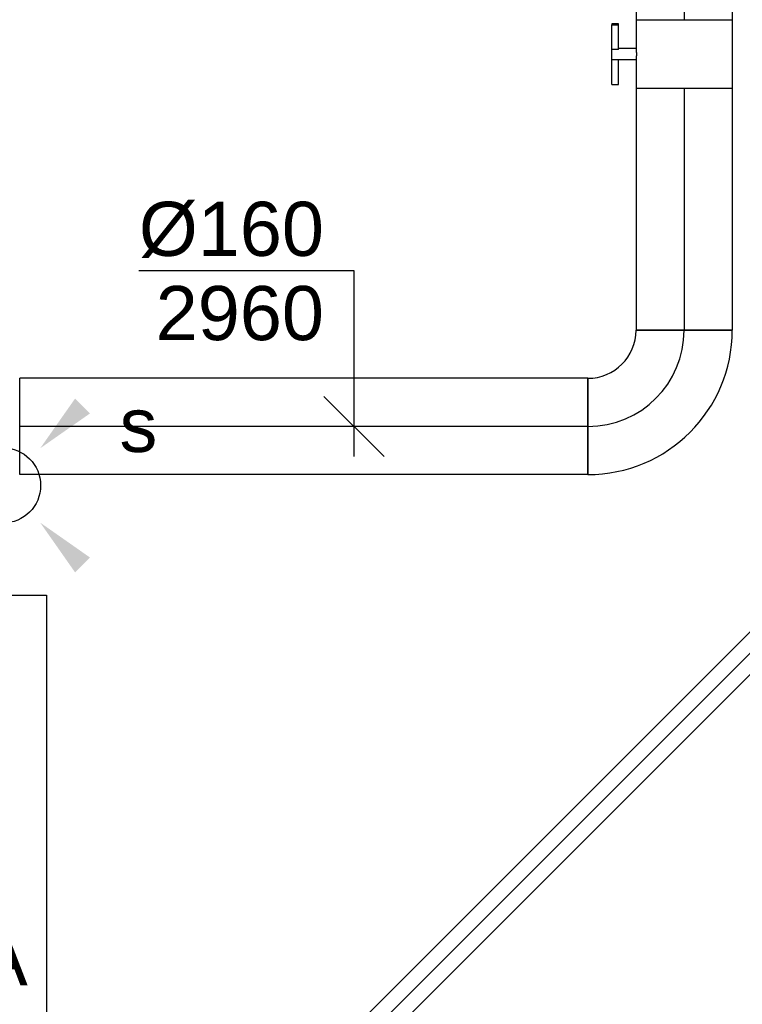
# Model space of a CAD drawing. Extents: x -257677 to 221252, y -185516 to 120782.
# Tile 117 of 171: x -26233 to -25032, y -52442 to -50805. Entities that reach past the tile are written whole.
import ezdxf
from ezdxf.enums import TextEntityAlignment as Align
from ezdxf.lldxf.tags import DXFTag

# ---------------------------------------------------------------- set-up
doc = ezdxf.new("R2010")
doc.units = 0
doc.header["$LTSCALE"] = 50
doc.linetypes.add('AUSGEZOGEN', pattern=[0])
doc.layers.get('0').update_dxf_attribs({"linetype": 'CONTINUOUS'})
for name, color, linetype in [('EL6311--', 3, 'CONTINUOUS'), ('WL524---_D', 153, 'CONTINUOUS'), ('WL524---_HARTLIJN', 8, 'CONTINUOUS'), ('WL570---_TOEVOER', 3, 'CONTINUOUS'), ('WL570---_TOEVOER_HL', 8, 'CONTINUOUS'), ('WM570---_TOEVOER', 1, 'CONTINUOUS'), ('WM570---_TOEVOER_PR', 1, 'CONTINUOUS')]:
    doc.layers.add(name, color=color, linetype=linetype)
doc.styles.add('BURO-018', font='ARIAL.TTF', dxfattribs={"height": 63})
tags = doc.linetypes.add('CENTER2', pattern=[28.575000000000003, 19.05, -3.175, 3.175, -3.175]).pattern_tags.tags
tags[10:11] = [DXFTag(74, 4), DXFTag(75, 0), DXFTag(340, '0'), DXFTag(46, 1.0), DXFTag(50, 0.0), DXFTag(44, 0.0), DXFTag(45, 0.0)]
tags[8:9] = [DXFTag(74, 4), DXFTag(75, 0), DXFTag(340, '0'), DXFTag(46, 1.0), DXFTag(50, 0.0), DXFTag(44, 0.0), DXFTag(45, 0.0)]
tags[6:7] = [DXFTag(74, 4), DXFTag(75, 0), DXFTag(340, '0'), DXFTag(46, 1.0), DXFTag(50, 0.0), DXFTag(44, 0.0), DXFTag(45, 0.0)]
tags[4:5] = [DXFTag(74, 4), DXFTag(75, 0), DXFTag(340, '0'), DXFTag(46, 1.0), DXFTag(50, 0.0), DXFTag(44, 0.0), DXFTag(45, 0.0)]

# ---------------------------------------------------------------- blocks, each defined once
blk = doc.blocks.new('E001611207146')
at = {"color": 0}
for p, q in [((-12.07, -1.46), (-12.07, 1.46)), ((-12.07, 1.46), (12.07, 1.46)), ((12.07, 1.46), (12.07, -1.46)), ((12.07, -1.46), (-12.07, -1.46))]:
    blk.add_line(p, q, dxfattribs=at)
at = {"color": 0, "linetype": 'Continuous', "style": 'BURO-018'}
for tag, p in [('E_GKAST', (0, 8)), ('E_GROEP', (0, 5)), ('E_SGROEP', (4.5, 5)), ('E_ARMCODE', (0, 0)), ('E_SLET', (4.5, -3))]:
    blk.add_attdef(tag, text='', height=1.8, dxfattribs=at).set_placement(p, align=Align.MIDDLE)
blk = doc.blocks.new('E00411')
at = {"color": 0, "linetype": 'Continuous'}
blk.add_circle((0, 0), 1.25, dxfattribs=at)
for points in [[(-2.891705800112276, 2.395768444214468), (-2.395768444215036, 2.891705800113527), (-1.237436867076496, 1.237436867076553)], [(2.395768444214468, 2.891705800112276), (2.891705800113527, 2.395768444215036), (1.237436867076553, 1.237436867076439)], [(-2.395768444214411, -2.891705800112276), (-2.89170580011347, -2.395768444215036), (-1.237436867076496, -1.237436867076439)], [(2.89170580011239, -2.395768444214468), (2.395768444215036, -2.891705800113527), (1.237436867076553, -1.237436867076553)]]:
    blk.add_solid(points, dxfattribs=at)
at = {"color": 0, "linetype": 'Continuous', "style": 'BURO-018'}
for tag, height, p in [('E_SLET1', 1.8, (-2.842e-13, 4.641705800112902)), ('E_GROEP', 1.799999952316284, (0, 0)), ('E_GKAST', 1.799999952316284, (0, 0))]:
    blk.add_attdef(tag, text='', height=height, dxfattribs=at).set_placement(p, align=Align.MIDDLE)
at = {"color": 0, "linetype": 'Continuous', "style": 'BURO-018', "flags": 1}
for tag in ['E_MATCODE', 'E_SGROEP']:
    blk.add_attdef(tag, text='', height=1.799999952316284, dxfattribs=at).set_placement((0, 0), align=Align.MIDDLE)
blk = doc.blocks.new('*U887')
at = {"color": 0, "ltscale": 10}
for p, q in [((-160, -80.00000000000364, -2960), (-160, 79.99999999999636, -2960)), ((80, -160.0000000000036, -2960), (-80, -160.0000000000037, -2960))]:
    blk.add_line(p, q, dxfattribs=at)
for centre, radius, start, end in [((-160, -160.0000000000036, -2960), 240, 0, 90), ((-160.0000000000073, -160.0000000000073, -2960), 80.00000000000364, 2.637889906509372e-12, 89.99999999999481)]:
    blk.add_arc(centre, radius, start, end, dxfattribs=at)
at = {"layer": 'WL570---_TOEVOER_HL', "linetype": 'CENTER2'}
blk.add_arc((-160, -160.0000000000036, -2960), 160, 0, 90, dxfattribs=at)
at = {"layer": 'WM570---_TOEVOER_PR', "color": 1, "style": 'BURO-018'}
blk.add_attdef('POSNR', text='', height=90, dxfattribs=at).set_placement((0, 0), align=Align.MIDDLE)
blk = doc.blocks.new('*U889')
at = {"color": 0, "ltscale": 10}
for p, q in [((3.637978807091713e-12, 80.00000000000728, -2960), (944.3610388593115, 80.00000000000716, -2960)), ((3.637978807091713e-12, -79.99999999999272, -2960), (3.657573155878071e-12, 80.00000000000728, -2960)), ((944.3610388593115, 80.00000000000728, -2960), (944.3610388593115, -79.99999999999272, -2960)), ((3.637978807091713e-12, -79.99999999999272, -2960), (944.3610388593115, -79.99999999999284, -2960))]:
    blk.add_line(p, q, dxfattribs=at)
at = {"layer": 'WL570---_TOEVOER_HL', "linetype": 'CENTER2'}
blk.add_line((3.637978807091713e-12, 7.275957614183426e-12, -2960), (944.3610388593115, 7.160306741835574e-12, -2960), dxfattribs=at)
at = {"layer": 'WM570---_TOEVOER_PR', "color": 1, "style": 'BURO-018'}
blk.add_attdef('POSNR', text='', height=90, dxfattribs=at).set_placement((0, 0), align=Align.MIDDLE)
blk = doc.blocks.new('*U890')
at = {"color": 0, "ltscale": 10}
for p, q in [((543.8081785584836, 277.8034513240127, -2960), (703.8081785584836, 277.8034513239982, -2960)), ((703.80817855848, 232.7410573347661, -2960), (543.80817855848, 257.6105151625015, -2960)), ((704.6529825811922, 248.2121283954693, -2960), (705.6760427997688, 248.2121283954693, -2960)), ((531.5496571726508, 219.1300352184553, -2960), (676.452160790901, 146.8683276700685, -2960)), ((624.3214213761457, 73.35055147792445, -2960), (508.1893205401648, 186.1859408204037, -2960)), ((451.0163356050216, 143.1188424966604, -2960), (547.2841601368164, 15.32014938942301, -2960)), ((389.1647495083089, 96.52746121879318, -2960), (464.6250300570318, -46.94507756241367, -2960)), ((3.637978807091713e-12, 80.00000000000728, -2960), (3.618384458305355e-12, -79.99999999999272, -2960)), ((31.37044689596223, 80.00000000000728, -2960), (31.37044689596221, -79.99999999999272, -2960)), ((94.11134068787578, 80.00000000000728, -2960), (94.11134068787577, -79.99999999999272, -2960)), ((156.852234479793, 80.00000000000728, -2960), (156.8522344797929, -79.99999999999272, -2960)), ((219.5931282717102, 80.00000000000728, -2960), (219.5931282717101, -79.99999999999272, -2960)), ((282.3340220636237, 80.00000000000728, -2960), (282.3340220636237, -79.99999999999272, -2960)), ((365.805268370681, -79.99999999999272, -2960), (339.7548686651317, 80.00000000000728, -2960))]:
    blk.add_line(p, q, dxfattribs=at)
blk.add_arc((625.6251022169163, 198.2121283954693, -2960), 80, 297.4704488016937, 5.707865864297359, dxfattribs=at)
for centre, major_axis, ratio, start_param, end_param in [((623.9888392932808, 277.8034513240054, -2960), (55.59601184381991, 57.60434182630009), 0.9985144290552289, 5.414360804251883, 5.516269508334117), ((624.6400678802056, 249.2760310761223, -2960), (79.99382023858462, 1.011348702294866), 0.7653599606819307, 6.129381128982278, 6.280440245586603), ((624.8670980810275, 224.2058537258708, -2960), (-79.99382023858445, -1.011348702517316), 0.7653599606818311, 2.508287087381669, 3.144337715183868), ((625.4604870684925, 198.2121283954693, -2960), (-55.59601184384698, -57.60434182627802), 0.9985144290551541, 1.252465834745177, 2.37467685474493)]:
    blk.add_ellipse(centre, major_axis=major_axis, ratio=ratio, start_param=start_param, end_param=end_param, dxfattribs=at)
at = {"color": 0, "ltscale": 10, "extrusion": (0, 0, -1)}
for centre, major_axis, ratio, start_param, end_param in [((624.3356446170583, 268.0326146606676, -2960), (-79.97383632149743, -2.068096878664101), 0.9195870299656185, 3.132741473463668, 3.279879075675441), ((624.7588582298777, 236.1584144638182, -2960), (79.99671991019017, 0.7244333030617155), 0.6574973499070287, 0, 0.4027325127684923), ((625.1444836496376, 207.1151572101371, -2960), (79.97383632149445, 2.068096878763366), 0.919587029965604, 0.008851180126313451, 0.8701052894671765)]:
    blk.add_ellipse(centre, major_axis=major_axis, ratio=ratio, start_param=start_param, end_param=end_param, dxfattribs=at)
at = {"layer": 'WM570---_TOEVOER_PR', "color": 1, "style": 'BURO-018'}
blk.add_attdef('POSNR', text='', height=90, dxfattribs=at).set_placement((0, 0), align=Align.MIDDLE)
blk = doc.blocks.new('*U903')
at = {"color": 0, "ltscale": 10}
for p, q in [((0, 79.99999999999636, -2960), (401.5899868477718, 79.99999999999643, -2960)), ((401.5899868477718, 79.99999999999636, -2960), (401.5899868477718, -80.00000000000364, -2960)), ((0, -80.00000000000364, -2960), (401.5899868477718, -80.00000000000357, -2960))]:
    blk.add_line(p, q, dxfattribs=at)
at = {"layer": 'WL570---_TOEVOER_HL', "linetype": 'CENTER2'}
blk.add_line((0, -3.637978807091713e-12, -2960), (401.5899868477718, -3.573398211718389e-12, -2960), dxfattribs=at)
at = {"layer": 'WM570---_TOEVOER_PR', "color": 1, "style": 'BURO-018'}
blk.add_attdef('POSNR', text='', height=90, dxfattribs=at).set_placement((0, 0), align=Align.MIDDLE)
blk = doc.blocks.new('*U904')
at = {"color": 0, "ltscale": 10}
for p, q in [((0, 79.99999999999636, -2960), (69.8498899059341, 79.99999999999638, -2960)), ((0, -80.00000000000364, -2960), (-2.572996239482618e-14, 79.99999999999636, -2960)), ((0, -80.00000000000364, -2960), (69.8498899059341, -80.00000000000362, -2960))]:
    blk.add_line(p, q, dxfattribs=at)
at = {"layer": 'WL570---_TOEVOER_HL', "linetype": 'CENTER2'}
blk.add_line((0, -3.637978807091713e-12, -2960), (69.8498899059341, -3.626746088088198e-12, -2960), dxfattribs=at)
at = {"layer": 'WM570---_TOEVOER_PR', "color": 1, "style": 'BURO-018'}
blk.add_attdef('POSNR', text='', height=90, dxfattribs=at).set_placement((0, 0), align=Align.MIDDLE)
blk = doc.blocks.new('*U905')
at = {"color": 2, "ltscale": 10}
for p, q in [((-57.25, 79.99999999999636, -2960), (57.25, 79.99999999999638, -2960)), ((-57.25, -80.00000000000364, -2960), (-57.25000000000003, 79.99999999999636, -2960)), ((57.25, 79.99999999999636, -2960), (57.25000000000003, -80.00000000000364, -2960)), ((-57.25, -80.00000000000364, -2960), (-9.541666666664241, -80.00000000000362, -2960)), ((-9.541666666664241, -80.00000000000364, -2960), (-9.541666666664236, -109.3333333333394, -2960)), ((9.541666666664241, -80.00000000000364, -2960), (9.541666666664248, -120.0000000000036, -2960)), ((9.541666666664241, -80.00000000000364, -2960), (57.25, -80.00000000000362, -2960)), ((-50.2466210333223, -109.3333333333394, -2960), (-50.2466210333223, -120.0000000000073, -2960)), ((-48.91328769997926, -109.3333333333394, -2960), (-50.2466210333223, -109.3333333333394, -2960)), ((-7.515583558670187, -109.3333333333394, -2960), (-48.91328769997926, -109.3333333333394, -2960)), ((-48.91328769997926, -120, -2960), (-48.91328769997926, -109.3333333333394, -2960)), ((-7.515583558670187, -109.3333333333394, -2960), (-7.515583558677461, -120, -2960)), ((50.24662103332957, -109.3333333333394, -2960), (9.541666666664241, -109.3333333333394, -2960)), ((50.24662103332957, -120, -2960), (50.24662103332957, -109.3333333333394, -2960)), ((-50.2466210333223, -120.0000000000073, -2960), (-48.91328769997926, -120, -2960)), ((-7.515583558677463, -120, -2960), (-48.91328769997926, -120, -2960)), ((9.541666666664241, -120.0000000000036, -2960), (-7.515583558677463, -120.0000000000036, -2960)), ((50.24662103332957, -120, -2960), (9.541666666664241, -120, -2960))]:
    blk.add_line(p, q, dxfattribs=at)
blk.add_spline([(-9.492711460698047, -79.99417583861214, -2960), (-9.34634818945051, -79.97693931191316, -2960), (-9.104078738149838, -79.94898902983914, -2960), (-8.768389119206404, -79.91145878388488, -2960), (-8.342723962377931, -79.86587281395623, -2960), (-7.831451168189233, -79.81408537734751, -2960), (-7.239817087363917, -79.75820677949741, -2960), (-6.573892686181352, -79.7005185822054, -2960), (-5.840511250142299, -79.64338119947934, -2960), (-5.047198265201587, -79.58913749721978, -2960), (-4.202094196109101, -79.54001629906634, -2960), (-3.313870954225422, -79.49803983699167, -2960), (-2.391642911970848, -79.46493914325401, -2960), (-1.444873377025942, -79.44208114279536, -2960), (-0.4832774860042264, -79.43041076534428, -2960), (0.4832774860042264, -79.43041076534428, -2960), (1.444873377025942, -79.44208114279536, -2960), (2.391642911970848, -79.46493914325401, -2960), (3.313870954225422, -79.49803983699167, -2960), (4.202094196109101, -79.54001629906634, -2960), (5.047198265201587, -79.58913749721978, -2960), (5.840511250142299, -79.64338119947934, -2960), (6.573892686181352, -79.7005185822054, -2960), (7.239817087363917, -79.75820677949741, -2960), (7.831451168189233, -79.81408537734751, -2960), (8.342723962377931, -79.86587281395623, -2960), (8.768389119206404, -79.91145878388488, -2960), (9.104078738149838, -79.94898902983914, -2960), (9.34634818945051, -79.97693931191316, -2960), (9.492711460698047, -79.99417583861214, -2960), (9.541666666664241, -80.00000000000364, -2960)], degree=3, dxfattribs=at)
at = {"layer": 'WL570---_TOEVOER', "color": 1, "style": 'BURO-018'}
blk.add_attdef('I', text='', height=90, dxfattribs=at).set_placement((0, 0), align=Align.MIDDLE)
at = {"layer": 'WM570---_TOEVOER_PR', "color": 1, "style": 'BURO-018'}
blk.add_attdef('POSNR', text='', height=90, dxfattribs=at).set_placement((0, 0), align=Align.MIDDLE)
blk = doc.blocks.new('*U1053')
at = {"color": 0, "ltscale": 10}
for p, q in [((30.0000000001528, 25.00000000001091, -2750.000000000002), (3144.437723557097, 25.00000000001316, -2750.000000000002)), ((29.9999999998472, -24.99999999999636, -2750.000000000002), (3144.437723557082, -24.99999999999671, -2750.000000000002))]:
    blk.add_line(p, q, dxfattribs=at)
at = {"layer": 'WL524---_HARTLIJN', "linetype": 'CENTER2'}
blk.add_line((0, 7.275957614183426e-12, -2750.000000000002), (3144.437723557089, 7.974163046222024e-12, -2750.000000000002), dxfattribs=at)
at = {"layer": 'WL524---_D', "color": 1, "style": 'BURO-018'}
blk.add_attdef('POSNR', text='', height=90, dxfattribs=at).set_placement((0, 0), align=Align.MIDDLE)
blk = doc.blocks.new('*U1068')
at = {"layer": 'WM570---_TOEVOER', "color": 0, "ltscale": 10}
for p, q in [((0, 258.4586526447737), (-357.5716234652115, 258.4586526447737)), ((0, -50), (0, 258.4586526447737)), ((50.03263564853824, -50.00000000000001), (-50.03263564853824, 50.00000000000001))]:
    blk.add_line(p, q, dxfattribs=at)
at = {"layer": 'WM570---_TOEVOER', "color": 0, "style": 'BURO-018'}
for s, p in [('%%c160', (-357.5716234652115, 283.4586526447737)), ('2960', (-329.699863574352, 143.4586526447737))]:
    blk.add_text(s, height=90, dxfattribs=at).set_placement(p)

msp = doc.modelspace()

# ---------------------------------------------------------------- block references
at = {"layer": 'EL6311--', "linetype": 'AUSGEZOGEN'}
ref = msp.add_blockref('E00411', (-26260.51326472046, -51579.53515274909), dxfattribs=dict(at, xscale=50, yscale=50, zscale=50))
ref.add_attrib('E_SLET1', 's', dxfattribs={"layer": '0', "color": 1, "linetype": 'Continuous', "height": 90, "style": 'BURO-018'}).set_placement((-26035.51326472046, -51479.53515274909), align=Align.MIDDLE)
at = {"layer": 'EL6311--'}
ref = msp.add_blockref('E001611207146', (-26261.41501447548, -52365.19864453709), dxfattribs=dict(at, xscale=50, yscale=50, zscale=50, rotation=270))
ref.add_attrib('E_ARMCODE', 'A', dxfattribs={"layer": '0', "color": 1, "linetype": 'Continuous', "height": 90, "style": 'BURO-018'}).set_placement((-26261.41501447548, -52365.19864453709), align=Align.MIDDLE)
ref.add_attrib('E_SLET', 's', dxfattribs={"layer": '0', "color": 1, "linetype": 'Continuous', "height": 90, "style": 'BURO-018'}).set_placement((-26031.93671630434, -52828.57584035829), align=Align.MIDDLE)
ref.add_attrib('E_GROEP', '4', dxfattribs={"layer": '0', "color": 1, "linetype": 'Continuous', "height": 90, "style": 'BURO-018'}).set_placement((-26112.60886965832, -52829.11356362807), align=Align.MIDDLE)
at = {"layer": 'WL524---_D', "rotation": 45.00000000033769}
msp.add_blockref('*U1053', (-26892.4882713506, -53731.84658614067, 2750.000000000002), dxfattribs=at)
at = {"layer": 'WL570---_TOEVOER'}
for name, p, rotation in [('*U904', (-25128.47398299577, -50735.50037739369, 2960), 270), ('*U905', (-25128.47398299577, -50862.60026729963, 2960), 270), ('*U903', (-25128.47398299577, -50919.85026729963, 2960), 270), ('*U887', (-25128.47398299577, -51481.4402541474, 2960), 270), ('*U890', (-26232.83502185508, -51481.4402541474, 2960), 180), ('*U889', (-25288.47398299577, -51481.4402541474, 2960), 180)]:
    msp.add_blockref(name, p, dxfattribs=dict(at, rotation=rotation))
at = {"layer": 'WM570---_TOEVOER'}
msp.add_blockref('*U1068', (-25677.11271882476, -51481.4402541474, 2960), dxfattribs=at)

doc.saveas('drawing.dxf')
